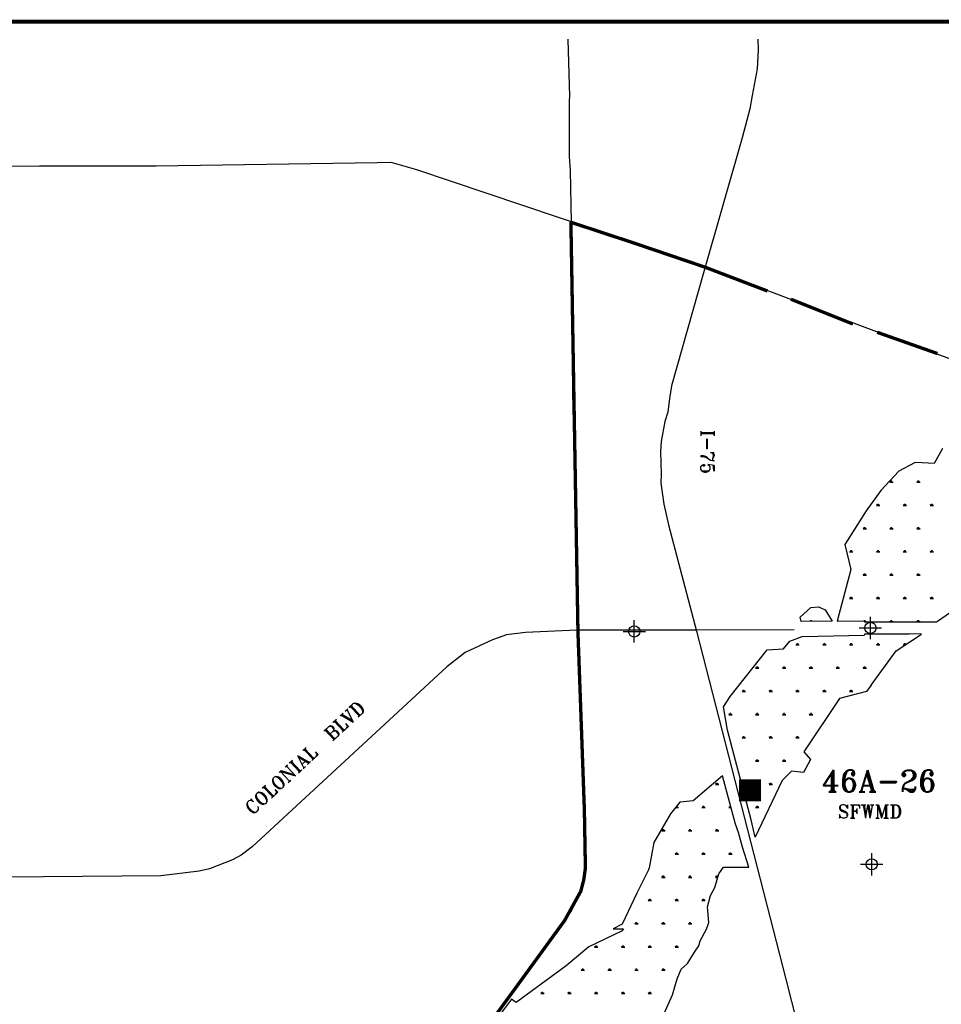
# Model space of a CAD drawing. Extents: x 195000 to 325707, y 776133 to 842767.
# Tile 4 of 7: x 222351 to 242950, y 820751 to 842767. Entities that reach past the tile are written whole.
import ezdxf
from ezdxf.enums import TextEntityAlignment as Align

# ---------------------------------------------------------------- set-up
doc = ezdxf.new("R2010")
doc.units = 0
doc.header["$LTSCALE"] = 800
doc.header["$PDMODE"] = 34
doc.header["$PDSIZE"] = 250
doc.linetypes.add('DASHED', pattern=[0])
doc.linetypes.add('PHANTOM', pattern=[0])
doc.layers.get('0').update_dxf_attribs({"linetype": 'CONTINUOUS'})
for name, color, linetype in [('BORDER', 1, 'CONTINUOUS'), ('HATCH', 3, 'CONTINUOUS'), ('MAJROADS', 9, 'CONTINUOUS'), ('RECORDERS', 14, 'CONTINUOUS'), ('ROW', 12, 'PHANTOM'), ('SEC', 2, 'CONTINUOUS'), ('SF-USGS', 7, 'CONTINUOUS'), ('TEXT', 7, 'CONTINUOUS'), ('WSHEDS', 11, 'CONTINUOUS')]:
    doc.layers.add(name, color=color, linetype=linetype)
doc.styles.get("Standard").update_dxf_attribs({"font": 'ROMANT'})

# ---------------------------------------------------------------- blocks, each defined once
blk = doc.blocks.new('*X')
at = {"color": 0}
for p, q in [((241800, 832424), (241875, 832424)), ((241819, 832424), (241807, 832444)), ((241828, 832424), (241828, 832454)), ((241838, 832424), (241838, 832461)), ((241847, 832424), (241847, 832454)), ((241856, 832424), (241868, 832444)), ((242400, 832424), (242475, 832424)), ((242419, 832424), (242407, 832444)), ((242428, 832424), (242428, 832454)), ((242438, 832424), (242438, 832461)), ((242447, 832424), (242447, 832454)), ((242456, 832424), (242468, 832444)), ((241500, 831904), (241575, 831904)), ((241519, 831904), (241507, 831925)), ((241528, 831904), (241528, 831934)), ((241538, 831904), (241538, 831942)), ((241547, 831904), (241547, 831934)), ((241556, 831904), (241568, 831925)), ((242100, 831904), (242175, 831904)), ((242119, 831904), (242107, 831925)), ((242128, 831904), (242128, 831934)), ((242138, 831904), (242138, 831942)), ((242147, 831904), (242147, 831934)), ((242156, 831904), (242168, 831925)), ((242700, 831904), (242775, 831904)), ((242719, 831904), (242707, 831925)), ((242728, 831904), (242728, 831934)), ((242738, 831904), (242738, 831942)), ((242747, 831904), (242747, 831934)), ((242756, 831904), (242768, 831925)), ((241200, 831384), (241275, 831384)), ((241219, 831384), (241207, 831405)), ((241228, 831384), (241228, 831414)), ((241238, 831384), (241238, 831422)), ((241247, 831384), (241247, 831414)), ((241256, 831384), (241268, 831405)), ((241800, 831384), (241875, 831384)), ((241819, 831384), (241807, 831405)), ((241828, 831384), (241828, 831414)), ((241838, 831384), (241838, 831422)), ((241847, 831384), (241847, 831414)), ((241856, 831384), (241868, 831405)), ((242400, 831384), (242475, 831384)), ((242419, 831384), (242407, 831405)), ((242428, 831384), (242428, 831414)), ((242438, 831384), (242438, 831422)), ((242447, 831384), (242447, 831414)), ((242456, 831384), (242468, 831405)), ((240919, 830865), (240907, 830886)), ((240928, 830865), (240928, 830895)), ((240938, 830865), (240938, 830902)), ((240947, 830865), (240947, 830895)), ((240956, 830865), (240968, 830886)), ((241519, 830865), (241507, 830886)), ((241528, 830865), (241528, 830895)), ((241538, 830865), (241538, 830902)), ((241547, 830865), (241547, 830895)), ((241556, 830865), (241568, 830886)), ((242119, 830865), (242107, 830886)), ((242128, 830865), (242128, 830895)), ((242138, 830865), (242138, 830902)), ((242147, 830865), (242147, 830895)), ((242156, 830865), (242168, 830886)), ((242719, 830865), (242707, 830886)), ((242728, 830865), (242728, 830895)), ((242738, 830865), (242738, 830902)), ((242747, 830865), (242747, 830895)), ((242756, 830865), (242768, 830886)), ((240900, 830865), (240975, 830865)), ((241500, 830865), (241575, 830865)), ((242100, 830865), (242175, 830865)), ((242700, 830865), (242775, 830865)), ((241200, 830345), (241275, 830345)), ((241219, 830345), (241207, 830366)), ((241228, 830345), (241228, 830375)), ((241238, 830345), (241238, 830383)), ((241247, 830345), (241247, 830375)), ((241256, 830345), (241268, 830366)), ((241800, 830345), (241875, 830345)), ((241819, 830345), (241807, 830366)), ((241828, 830345), (241828, 830375)), ((241838, 830345), (241838, 830383)), ((241847, 830345), (241847, 830375)), ((241856, 830345), (241868, 830366)), ((242400, 830345), (242475, 830345)), ((242419, 830345), (242407, 830366)), ((242428, 830345), (242428, 830375)), ((242438, 830345), (242438, 830383)), ((242447, 830345), (242447, 830375)), ((242456, 830345), (242468, 830366)), ((240900, 829826), (240975, 829826)), ((240919, 829826), (240907, 829846)), ((240928, 829826), (240928, 829856)), ((240938, 829826), (240938, 829863)), ((240947, 829826), (240947, 829856)), ((240956, 829826), (240968, 829846)), ((241500, 829826), (241575, 829826)), ((241519, 829826), (241507, 829846)), ((241528, 829826), (241528, 829856)), ((241538, 829826), (241538, 829863)), ((241547, 829826), (241547, 829856)), ((241556, 829826), (241568, 829846)), ((242100, 829826), (242175, 829826)), ((242119, 829826), (242107, 829846)), ((242128, 829826), (242128, 829856)), ((242138, 829826), (242138, 829863)), ((242147, 829826), (242147, 829856)), ((242156, 829826), (242168, 829846)), ((242700, 829826), (242775, 829826)), ((242719, 829826), (242707, 829846)), ((242728, 829826), (242728, 829856)), ((242738, 829826), (242738, 829863)), ((242747, 829826), (242747, 829856)), ((242756, 829826), (242768, 829846)), ((240028, 829316), (240028, 829336)), ((240038, 829316), (240038, 829343)), ((240047, 829316), (240047, 829336)), ((240628, 829320), (240628, 829336)), ((240638, 829320), (240638, 829343)), ((240647, 829320), (240647, 829336)), ((241228, 829322), (241228, 829336)), ((241238, 829306), (241238, 829343)), ((241247, 829306), (241247, 829336)), ((241828, 829306), (241828, 829336)), ((241838, 829306), (241838, 829343)), ((241847, 829306), (241847, 829336)), ((242428, 829306), (242428, 829336)), ((242438, 829306), (242438, 829343)), ((242447, 829306), (242447, 829336)), ((240013, 829316), (240007, 829327)), ((240062, 829316), (240068, 829327)), ((240664, 829320), (240668, 829327)), ((241210, 829322), (241207, 829327)), ((241234, 829306), (241275, 829306)), ((241256, 829306), (241268, 829327)), ((241800, 829306), (241875, 829306)), ((241819, 829306), (241807, 829327)), ((241856, 829306), (241868, 829327)), ((242400, 829306), (242475, 829306)), ((242419, 829306), (242407, 829327)), ((242456, 829306), (242468, 829327)), ((239700, 828786), (239775, 828786)), ((239719, 828786), (239707, 828807)), ((239728, 828786), (239728, 828816)), ((239738, 828786), (239738, 828824)), ((239747, 828786), (239747, 828816)), ((239756, 828786), (239768, 828807)), ((240300, 828786), (240375, 828786)), ((240319, 828786), (240307, 828807)), ((240328, 828786), (240328, 828816)), ((240338, 828786), (240338, 828824)), ((240347, 828786), (240347, 828816)), ((240356, 828786), (240368, 828807)), ((240900, 828786), (240975, 828786)), ((240919, 828786), (240907, 828807)), ((240928, 828786), (240928, 828816)), ((240938, 828786), (240938, 828824)), ((240947, 828786), (240947, 828816)), ((240956, 828786), (240968, 828807)), ((241500, 828786), (241575, 828786)), ((241519, 828786), (241507, 828807)), ((241528, 828786), (241528, 828816)), ((241538, 828786), (241538, 828824)), ((241547, 828786), (241547, 828816)), ((241556, 828786), (241568, 828807)), ((242100, 828786), (242136, 828786)), ((242119, 828786), (242107, 828807)), ((242128, 828786), (242128, 828816)), ((242138, 828787), (242138, 828824)), ((242147, 828794), (242147, 828816)), ((238800, 828267), (238875, 828267)), ((238819, 828267), (238807, 828287)), ((238828, 828267), (238828, 828297)), ((238838, 828267), (238838, 828304)), ((238847, 828267), (238847, 828297)), ((238856, 828267), (238868, 828287)), ((239400, 828267), (239475, 828267)), ((239419, 828267), (239407, 828287)), ((239428, 828267), (239428, 828297)), ((239438, 828267), (239438, 828304)), ((239447, 828267), (239447, 828297)), ((239456, 828267), (239468, 828287)), ((240000, 828267), (240075, 828267)), ((240019, 828267), (240007, 828287)), ((240028, 828267), (240028, 828297)), ((240038, 828267), (240038, 828304)), ((240047, 828267), (240047, 828297)), ((240056, 828267), (240068, 828287)), ((240600, 828267), (240675, 828267)), ((240619, 828267), (240607, 828287)), ((240628, 828267), (240628, 828297)), ((240638, 828267), (240638, 828304)), ((240647, 828267), (240647, 828297)), ((240656, 828267), (240668, 828287)), ((241200, 828267), (241275, 828267)), ((241219, 828267), (241207, 828287)), ((241228, 828267), (241228, 828297)), ((241238, 828267), (241238, 828304)), ((241247, 828267), (241247, 828297)), ((241256, 828267), (241268, 828287)), ((238500, 827747), (238575, 827747)), ((238519, 827747), (238507, 827768)), ((238528, 827747), (238528, 827777)), ((238538, 827747), (238538, 827785)), ((238547, 827747), (238547, 827777)), ((238556, 827747), (238568, 827768)), ((239100, 827747), (239175, 827747)), ((239119, 827747), (239107, 827768)), ((239128, 827747), (239128, 827777)), ((239138, 827747), (239138, 827785)), ((239147, 827747), (239147, 827777)), ((239156, 827747), (239168, 827768)), ((239700, 827747), (239775, 827747)), ((239719, 827747), (239707, 827768)), ((239728, 827747), (239728, 827777)), ((239738, 827747), (239738, 827785)), ((239747, 827747), (239747, 827777)), ((239756, 827747), (239768, 827768)), ((240300, 827747), (240375, 827747)), ((240319, 827747), (240307, 827768)), ((240328, 827747), (240328, 827777)), ((240338, 827747), (240338, 827785)), ((240347, 827747), (240347, 827777)), ((240356, 827747), (240368, 827768)), ((240900, 827747), (240975, 827747)), ((240919, 827747), (240907, 827768)), ((240928, 827747), (240928, 827777)), ((240938, 827747), (240938, 827785)), ((240947, 827747), (240947, 827777)), ((240956, 827747), (240968, 827768)), ((238200, 827227), (238275, 827227)), ((238219, 827227), (238207, 827248)), ((238228, 827227), (238228, 827257)), ((238238, 827227), (238238, 827265)), ((238247, 827227), (238247, 827257)), ((238256, 827227), (238268, 827248)), ((238800, 827227), (238875, 827227)), ((238819, 827227), (238807, 827248)), ((238828, 827227), (238828, 827257)), ((238838, 827227), (238838, 827265)), ((238847, 827227), (238847, 827257)), ((238856, 827227), (238868, 827248)), ((239400, 827227), (239475, 827227)), ((239419, 827227), (239407, 827248)), ((239428, 827227), (239428, 827257)), ((239438, 827227), (239438, 827265)), ((239447, 827227), (239447, 827257)), ((239456, 827227), (239468, 827248)), ((240000, 827227), (240075, 827227)), ((240019, 827227), (240007, 827248)), ((240028, 827227), (240028, 827257)), ((240038, 827227), (240038, 827265)), ((240047, 827227), (240047, 827257)), ((240056, 827227), (240068, 827248)), ((238500, 826708), (238575, 826708)), ((238519, 826708), (238507, 826729)), ((238528, 826708), (238528, 826738)), ((238538, 826708), (238538, 826745)), ((238547, 826708), (238547, 826738)), ((238556, 826708), (238568, 826729)), ((239100, 826708), (239175, 826708)), ((239119, 826708), (239107, 826729)), ((239128, 826708), (239128, 826738)), ((239138, 826708), (239138, 826745)), ((239147, 826708), (239147, 826738)), ((239156, 826708), (239168, 826729)), ((239700, 826708), (239775, 826708)), ((239719, 826708), (239707, 826729)), ((239728, 826708), (239728, 826738)), ((239738, 826708), (239738, 826745)), ((239747, 826708), (239747, 826738)), ((239756, 826708), (239768, 826729)), ((238800, 826188), (238875, 826188)), ((238819, 826188), (238807, 826209)), ((238828, 826188), (238828, 826218)), ((238838, 826188), (238838, 826226)), ((238847, 826188), (238847, 826218)), ((238856, 826188), (238868, 826209)), ((239400, 826188), (239475, 826188)), ((239419, 826188), (239407, 826209)), ((239428, 826188), (239428, 826218)), ((239438, 826188), (239438, 826226)), ((239447, 826188), (239447, 826218)), ((239456, 826188), (239468, 826209)), ((240000, 826188), (240007, 826188)), ((240012, 826199), (240007, 826209)), ((237900, 825669), (237975, 825669)), ((237919, 825669), (237907, 825689)), ((237928, 825669), (237928, 825699)), ((237938, 825669), (237938, 825706)), ((237947, 825669), (237947, 825699)), ((237956, 825669), (237968, 825689)), ((238500, 825669), (238575, 825669)), ((238519, 825669), (238507, 825689)), ((238528, 825669), (238528, 825699)), ((238538, 825669), (238538, 825706)), ((238547, 825669), (238547, 825699)), ((238556, 825669), (238568, 825689)), ((239100, 825669), (239175, 825669)), ((239119, 825669), (239107, 825689)), ((239128, 825669), (239128, 825699)), ((239138, 825669), (239138, 825706)), ((239147, 825669), (239147, 825699)), ((239156, 825669), (239168, 825689)), ((237019, 825149), (237015, 825155)), ((237028, 825149), (237028, 825172)), ((237038, 825149), (237038, 825184)), ((237047, 825149), (237047, 825179)), ((237056, 825149), (237068, 825170)), ((237619, 825149), (237607, 825170)), ((237628, 825149), (237628, 825179)), ((237638, 825149), (237638, 825187)), ((237647, 825149), (237647, 825179)), ((237656, 825149), (237668, 825170)), ((238219, 825149), (238207, 825170)), ((238228, 825149), (238228, 825179)), ((238238, 825149), (238238, 825187)), ((238247, 825149), (238247, 825165)), ((238819, 825149), (238807, 825170)), ((238828, 825149), (238828, 825179)), ((238838, 825149), (238838, 825187)), ((238847, 825149), (238847, 825179)), ((238856, 825149), (238868, 825170)), ((237010, 825149), (237075, 825149)), ((237600, 825149), (237675, 825149)), ((238200, 825149), (238251, 825149)), ((238800, 825149), (238875, 825149)), ((236700, 824629), (236775, 824629)), ((236719, 824629), (236707, 824650)), ((236728, 824629), (236728, 824659)), ((236738, 824629), (236738, 824667)), ((236747, 824629), (236747, 824659)), ((236756, 824629), (236768, 824650)), ((237300, 824629), (237375, 824629)), ((237319, 824629), (237307, 824650)), ((237328, 824629), (237328, 824659)), ((237338, 824629), (237338, 824667)), ((237347, 824629), (237347, 824659)), ((237356, 824629), (237368, 824650)), ((237900, 824629), (237975, 824629)), ((237919, 824629), (237907, 824650)), ((237928, 824629), (237928, 824659)), ((237938, 824629), (237938, 824667)), ((237947, 824629), (237947, 824659)), ((237956, 824629), (237968, 824650)), ((237000, 824110), (237075, 824110)), ((237019, 824110), (237007, 824131)), ((237028, 824110), (237028, 824140)), ((237038, 824110), (237038, 824147)), ((237047, 824110), (237047, 824140)), ((237056, 824110), (237068, 824131)), ((237600, 824110), (237675, 824110)), ((237619, 824110), (237607, 824131)), ((237628, 824110), (237628, 824140)), ((237638, 824110), (237638, 824147)), ((237647, 824110), (237647, 824140)), ((237656, 824110), (237668, 824131)), ((238200, 824110), (238275, 824110)), ((238219, 824110), (238207, 824131)), ((238228, 824110), (238228, 824140)), ((238238, 824110), (238238, 824147)), ((238247, 824110), (238247, 824140)), ((238256, 824110), (238268, 824131)), ((236728, 823590), (236728, 823620)), ((236738, 823590), (236738, 823628)), ((236747, 823590), (236747, 823620)), ((237328, 823590), (237328, 823620)), ((237338, 823590), (237338, 823628)), ((237347, 823590), (237347, 823620)), ((237928, 823590), (237928, 823620)), ((237938, 823590), (237938, 823628)), ((237947, 823590), (237947, 823620)), ((236700, 823590), (236775, 823590)), ((236719, 823590), (236707, 823611)), ((236756, 823590), (236768, 823611)), ((237300, 823590), (237375, 823590)), ((237319, 823590), (237307, 823611)), ((237356, 823590), (237368, 823611)), ((237900, 823590), (237955, 823590)), ((237919, 823590), (237907, 823611)), ((236400, 823071), (236475, 823071)), ((236419, 823071), (236407, 823091)), ((236428, 823071), (236428, 823101)), ((236438, 823071), (236438, 823108)), ((236447, 823071), (236447, 823101)), ((236456, 823071), (236468, 823091)), ((237000, 823071), (237075, 823071)), ((237019, 823071), (237007, 823091)), ((237028, 823071), (237028, 823101)), ((237038, 823071), (237038, 823108)), ((237047, 823071), (237047, 823101)), ((237056, 823071), (237068, 823091)), ((237600, 823071), (237675, 823071)), ((237619, 823071), (237607, 823091)), ((237628, 823071), (237628, 823101)), ((237638, 823071), (237638, 823108)), ((237647, 823071), (237647, 823101)), ((237656, 823071), (237668, 823091)), ((236100, 822551), (236175, 822551)), ((236119, 822551), (236107, 822572)), ((236128, 822551), (236128, 822581)), ((236138, 822551), (236138, 822588)), ((236147, 822551), (236147, 822581)), ((236156, 822551), (236168, 822572)), ((236700, 822551), (236775, 822551)), ((236719, 822551), (236707, 822572)), ((236728, 822551), (236728, 822581)), ((236738, 822551), (236738, 822588)), ((236747, 822551), (236747, 822581)), ((236756, 822551), (236768, 822572)), ((237300, 822551), (237375, 822551)), ((237319, 822551), (237307, 822572)), ((237328, 822551), (237328, 822581)), ((237338, 822551), (237338, 822588)), ((237347, 822551), (237347, 822581)), ((237356, 822551), (237368, 822572)), ((235200, 822031), (235275, 822031)), ((235219, 822031), (235207, 822052)), ((235228, 822031), (235228, 822061)), ((235238, 822031), (235238, 822069)), ((235247, 822031), (235247, 822061)), ((235256, 822031), (235268, 822052)), ((235800, 822031), (235875, 822031)), ((235819, 822031), (235807, 822052)), ((235828, 822031), (235828, 822061)), ((235838, 822031), (235838, 822069)), ((235847, 822031), (235847, 822061)), ((235856, 822031), (235868, 822052)), ((236400, 822031), (236475, 822031)), ((236419, 822031), (236407, 822052)), ((236428, 822031), (236428, 822061)), ((236438, 822031), (236438, 822069)), ((236447, 822031), (236447, 822061)), ((236456, 822031), (236468, 822052)), ((237000, 822031), (237075, 822031)), ((237019, 822031), (237007, 822052)), ((237028, 822031), (237028, 822061)), ((237038, 822031), (237038, 822069)), ((237047, 822031), (237047, 822061)), ((237056, 822031), (237068, 822052)), ((234900, 821512), (234975, 821512)), ((234919, 821512), (234907, 821532)), ((234928, 821512), (234928, 821542)), ((234938, 821512), (234938, 821549)), ((234947, 821512), (234947, 821542)), ((234956, 821512), (234968, 821532)), ((235500, 821512), (235575, 821512)), ((235519, 821512), (235507, 821532)), ((235528, 821512), (235528, 821542)), ((235538, 821512), (235538, 821549)), ((235547, 821512), (235547, 821542)), ((235556, 821512), (235568, 821532)), ((236100, 821512), (236175, 821512)), ((236119, 821512), (236107, 821532)), ((236128, 821512), (236128, 821542)), ((236138, 821512), (236138, 821549)), ((236147, 821512), (236147, 821542)), ((236156, 821512), (236168, 821532)), ((236700, 821512), (236775, 821512)), ((236719, 821512), (236707, 821532)), ((236728, 821512), (236728, 821542)), ((236738, 821512), (236738, 821549)), ((236747, 821512), (236747, 821542)), ((236756, 821512), (236768, 821532)), ((234000, 820992), (234075, 820992)), ((234019, 820992), (234007, 821013)), ((234028, 820992), (234028, 821022)), ((234038, 820992), (234038, 821030)), ((234047, 820992), (234047, 821022)), ((234056, 820992), (234068, 821013)), ((234600, 820992), (234675, 820992)), ((234619, 820992), (234607, 821013)), ((234628, 820992), (234628, 821022)), ((234638, 820992), (234638, 821030)), ((234647, 820992), (234647, 821022)), ((234656, 820992), (234668, 821013)), ((235200, 820992), (235275, 820992)), ((235219, 820992), (235207, 821013)), ((235228, 820992), (235228, 821022)), ((235238, 820992), (235238, 821030)), ((235247, 820992), (235247, 821022)), ((235256, 820992), (235268, 821013)), ((235800, 820992), (235875, 820992)), ((235819, 820992), (235807, 821013)), ((235828, 820992), (235828, 821022)), ((235838, 820992), (235838, 821030)), ((235847, 820992), (235847, 821022)), ((235856, 820992), (235868, 821013)), ((236400, 820992), (236475, 820992)), ((236419, 820992), (236407, 821013)), ((236428, 820992), (236428, 821022)), ((236438, 820992), (236438, 821030)), ((236447, 820992), (236447, 821022)), ((236456, 820992), (236468, 821013))]:
    blk.add_line(p, q, dxfattribs=at)
blk = doc.blocks.new('RECORDER')
at = {"layer": 'RECORDERS', "color": 0, "const_width": 492}
blk.add_lwpolyline([(-230, 45), (263, 45)], dxfattribs=at)
at = {"layer": 'RECORDERS', "color": 0}
blk.add_attdef('RECORDER__ID#', text='', height=540, dxfattribs=at).set_placement((33, 1220), align=Align.CENTER)

msp = doc.modelspace()

# ---------------------------------------------------------------- linework, layer by layer
at = {"layer": 'BORDER', "color": 0, "const_width": 90}
msp.add_lwpolyline([(196174, 779122), (295174, 779122), (295174, 842722), (196174, 842722)], close=True, dxfattribs=at)
at = {"layer": 'MAJROADS', "color": 0}
for points in [[(234600, 842330), (234600, 842325), (234641, 841051), (234632, 840959), (234631, 839710), (234654, 839392), (234679, 838235), (234668, 837867), (234684, 836593), (234710, 834447), (234765, 831690), (234837, 829119)], [(238850, 842330), (238857, 842095), (238834, 841671), (238726, 841069), (238667, 840770), (238497, 840128), (237633, 837105), (236917, 834578), (236872, 834299), (236839, 833989), (236769, 833780), (236687, 833337), (236672, 833109), (236689, 832604), (236679, 832404), (236746, 831933), (236850, 831473), (237479, 829096), (239478, 821311), (239845, 819845)], [(245084, 834470), (244800, 834598), (244524, 834667), (241248, 835881), (237513, 837291), (231228, 839408), (230651, 839571), (230341, 839565), (225405, 839493), (222791, 839495), (220177, 839481), (218911, 839441), (218911, 839441), (217219, 839445), (216196, 839402), (215258, 839401), (214839, 839395)], [(239660, 829126), (237457, 829120), (234803, 829119), (233653, 829063), (233231, 829009), (232918, 828901), (232310, 828621), (231897, 828296), (227549, 824271), (227303, 824083), (227108, 823981), (226597, 823779), (226362, 823725), (225508, 823624), (220257, 823576), (214987, 823563), (208874, 823508)], [(234837, 829119), (234972, 825094), (234974, 824297), (234995, 823791), (234956, 823524), (234891, 823277), (234685, 822845), (234531, 822625), (232111, 819298)]]:
    msp.add_lwpolyline(points, dxfattribs=at)
at = {"layer": 'ROW', "color": 0}
for points in [[(242975, 833176), (242789, 832842), (242525, 832857), (242365, 832864), (242001, 832675), (241595, 832240), (241271, 831788)], [(241271, 831788), (240790, 831031), (240929, 830476), (240624, 829320), (241234, 829322), (241234, 829305), (241363, 829303), (242604, 829303), (242851, 829303), (242867, 829316), (243785, 829959)], [(241384, 827888), (241277, 827746), (240677, 827590), (239878, 826397), (240026, 826224), (239868, 825934), (239599, 825966), (239390, 825755), (238790, 824485), (238700, 824875), (238174, 826881), (238078, 827399), (238231, 827633), (239056, 828677), (239425, 828701), (239566, 828874), (239841, 828977), (241236, 829004), (241238, 829032), (242230, 829036)], [(236746, 820527), (236940, 820966), (237047, 821321), (237132, 821535), (237274, 821662), (237430, 821918), (237532, 822057), (237561, 822167), (237700, 822429), (237756, 822580), (237727, 822928), (237791, 823185), (237890, 823366), (237979, 823672), (238081, 823815), (238645, 823815), (238505, 824264), (238419, 824594), (238350, 824781), (238061, 825858), (237405, 825297), (237106, 825270), (236898, 825009), (236523, 824372), (236422, 823805), (236404, 823758), (236142, 823233), (235815, 822543), (235615, 822441), (235844, 822440), (235799, 822387), (235073, 822034), (234562, 821612), (233448, 820792), (233341, 820869), (233031, 820448)]]:
    msp.add_lwpolyline(points, dxfattribs=at)
msp.add_lwpolyline([(239814, 829314), (239798, 829406), (240034, 829626), (240203, 829636), (240354, 829575), (240514, 829318)], close=True, dxfattribs=at)
at = {"layer": 'ROW', "color": 0, "linetype": 'DASHED'}
msp.add_lwpolyline([(241384, 827888), (241939, 828656), (242506, 829031), (242230, 829036)], dxfattribs=at)
at = {"layer": 'SEC', "color": 0}
for p in [(236087, 829088), (241366, 829168), (241396, 823881)]:
    msp.add_point(p, dxfattribs=at)
at = {"layer": 'WSHEDS', "color": 0, "const_width": 75}
for points in [[(232111, 819298), (234531, 822625), (234891, 823277), (234956, 823524), (234995, 823791), (234972, 825094), (234829, 829064), (234671, 838243)], [(234679, 838235), (236095, 837768), (237669, 837233), (239063, 836700)], [(239590, 836516), (240975, 835962)], [(241516, 835777), (242862, 835302)]]:
    msp.add_lwpolyline(points, dxfattribs=at)

# ---------------------------------------------------------------- block references
at = {"layer": 'HATCH', "color": 0}
msp.add_blockref('*X', (0, 0), dxfattribs=at)
msp.add_blockref('*X', (0, 0), dxfattribs=at)
msp.add_blockref('*X', (0, 0), dxfattribs=at)
msp.add_blockref('*X', (0, 0), dxfattribs=at)
msp.add_blockref('*X', (0, 0), dxfattribs=at)
at = {"layer": 'SF-USGS', "color": 0}
ref = msp.add_blockref('RECORDER', (238655, 825490), dxfattribs=at)
ref.add_attrib('RECORDER__ID#', '46A-26', dxfattribs={"layer": 'RECORDERS', "color": 0, "height": 480}).set_placement((241558, 825505), align=Align.CENTER)

# ---------------------------------------------------------------- texts
at = {"layer": 'RECORDERS', "color": 0}
msp.add_text('SFWMD', height=300, dxfattribs=at).set_placement((241355, 824912), align=Align.CENTER)
at = {"layer": 'TEXT', "color": 0}
for s, rotation, p in [('I-75', 270, (237576, 833594)), ('COLONIAL  BLVD', 43, (227555, 824967))]:
    msp.add_text(s, height=300, rotation=rotation, dxfattribs=at).set_placement(p)

doc.saveas('drawing.dxf')
